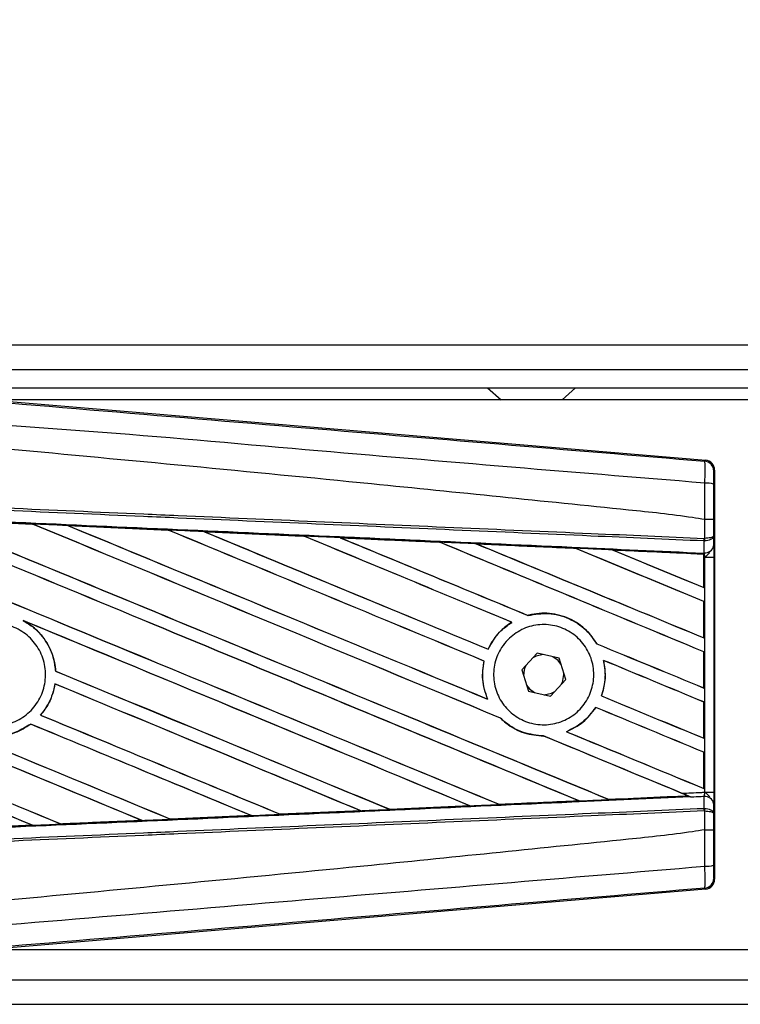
# Model space of a CAD drawing. Header units: millimetres. Extents: x 0 to 420, y 0 to 297.
# Tile 5 of 10: x 65.46 to 74.71, y 212.77 to 225.4. Entities that reach past the tile are written whole.
import ezdxf

# ---------------------------------------------------------------- set-up
doc = ezdxf.new("R2010")
doc.units = ezdxf.units.MM
doc.layers.add('QUOTE', color=174, linetype='Continuous')
doc.styles.add('SLDTEXTSTYLE3', font='TXT', dxfattribs={"width": 0.75})
doc.dimstyles.new('SLDDIMSTYLE0', dxfattribs={"dimtxt": 3, "dimasz": 3, "dimexe": 0, "dimexo": 0.0625, "dimgap": 0.75, "dimtad": 1, "dimlfac": 6.385029, "dimrnd": 1e-09, "dimzin": 12, "dimdsep": 46, "dimtxsty": 'SLDTEXTSTYLE3', "dimsah": 1, "dimcen": 0.09, "dimadec": 0, "dimazin": 3, "dimtfac": 1, "dimtdec": 3, "dimtofl": 0, "dimtmove": 0, "dimatfit": 3, "dimfxl": 0, "dimfrac": 2, "dimtolj": 1, "dimtzin": 12, "dimarcsym": 0})

# ---------------------------------------------------------------- blocks, each defined once
blk = doc.blocks.new('_D')
at = {"layer": 'QUOTE'}
for p, q in [((60.282, 219), (60.282, 236.112)), ((216.899, 219), (216.899, 236.112)), ((216.899, 234.112), (60.282, 234.112))]:
    blk.add_line(p, q, dxfattribs=at)
for points in [[(60.282, 234.112), (63.282, 233.612), (63.282, 234.612)], [(216.899, 234.112), (213.899, 234.612), (213.899, 233.612)]]:
    blk.add_solid(points, dxfattribs=at)
at = {"layer": 'QUOTE', "insert": (134.157, 237.979), "char_height": 3, "attachment_point": 1, "style": 'SLDTEXTSTYLE3'}
blk.add_mtext('1000', dxfattribs=at)

msp = doc.modelspace()

# ---------------------------------------------------------------- linework, layer by layer
at = {"color": 7, "linetype": 'Continuous', "lineweight": 25}
for p, q in [((211.2604, 221.2286), (60.2823, 221.2286)), ((64.5892, 220.9154), (210.9854, 220.9154)), ((64.8241, 220.6805), (210.6322, 220.6805)), ((71.4629, 220.6805), (71.637, 220.5239)), ((72.42, 220.5239), (72.5941, 220.6805)), ((64.9724, 220.5331), (74.2623, 219.7498)), ((89.2563, 220.5239), (65.0825, 220.5239)), ((74.2501, 219.7386), (74.2623, 219.7498)), ((74.3771, 219.625), (74.3648, 219.6137)), ((74.3771, 219.625), (74.3771, 214.375)), ((64.3402, 218.9893), (65.6293, 218.9324)), ((65.6293, 218.9324), (65.6297, 218.9322)), ((65.6313, 218.9308), (65.6297, 218.9322)), ((66.0827, 218.9123), (67.3691, 218.8552)), ((66.0834, 218.9121), (66.0827, 218.9123)), ((66.0834, 218.9121), (66.0888, 218.9105)), ((74.2504, 218.9897), (74.2505, 218.9897)), ((74.2504, 218.7483), (74.2504, 218.9897)), ((74.363, 218.9894), (74.363, 218.7807)), ((67.3691, 218.8552), (67.3698, 218.8549)), ((67.3714, 218.8535), (67.3698, 218.8549)), ((67.8279, 218.8344), (67.8268, 218.8348)), ((69.1104, 218.7771), (67.8279, 218.8344)), ((67.8279, 218.8344), (67.8332, 218.8329)), ((69.109, 218.7777), (69.1104, 218.7771)), ((69.1119, 218.7758), (69.1104, 218.7771)), ((74.363, 218.7807), (74.3641, 218.653)), ((69.5741, 218.7563), (69.5721, 218.7571)), ((69.5741, 218.7563), (69.5793, 218.7548)), ((70.853, 218.6976), (70.8515, 218.6989)), ((71.322, 218.6777), (71.3271, 218.6763)), ((74.2426, 218.715), (74.2505, 218.7151)), ((74.244, 218.5642), (74.2426, 218.715)), ((74.2455, 218.7483), (74.2504, 218.7483)), ((72.5946, 218.6191), (72.5931, 218.6203)), ((73.0717, 218.5986), (73.0765, 218.5972)), ((74.237, 218.5457), (73.0717, 218.5986)), ((74.2365, 218.5446), (74.237, 218.5457)), ((74.2365, 218.5446), (74.2365, 218.1178)), ((74.2371, 218.5482), (74.237, 218.5457)), ((74.2371, 218.5087), (74.2371, 218.5482)), ((74.2371, 218.1168), (74.2371, 218.5087)), ((74.2521, 218.5081), (74.2371, 218.5087)), ((74.2373, 218.5595), (74.2374, 218.5644)), ((74.2374, 218.5644), (74.244, 218.5642)), ((74.2521, 215.4919), (74.2521, 218.5081)), ((74.2521, 218.5081), (74.3647, 218.5081)), ((74.3647, 218.5081), (74.3647, 215.4919)), ((74.2365, 218.1178), (74.2371, 218.1168)), ((74.2371, 217.9379), (74.2365, 217.9375)), ((74.2365, 217.9375), (74.2365, 217.4737)), ((74.2371, 217.4726), (74.2371, 217.9379)), ((71.9839, 217.7598), (71.9829, 217.7609)), ((65.5087, 217.694), (65.5257, 217.6862)), ((71.7741, 217.6712), (71.7764, 217.671)), ((72.8677, 217.3952), (72.8661, 217.3951)), ((74.2365, 217.4737), (74.2371, 217.4726)), ((71.4714, 217.3275), (71.4704, 217.3286)), ((72.0994, 217.2764), (71.9029, 217.0639)), ((72.3816, 217.2124), (72.0994, 217.2764)), ((74.2371, 217.2938), (74.2365, 217.2933)), ((74.2365, 217.2933), (74.2365, 216.8295)), ((74.2371, 216.8285), (74.2371, 217.2938)), ((71.4182, 217.1747), (71.4197, 217.1749)), ((72.4673, 216.9361), (72.3816, 217.2124)), ((72.9509, 217.1835), (72.9527, 217.1821)), ((65.9248, 217.0459), (65.9234, 217.0457)), ((71.9029, 217.0639), (71.9887, 216.7876)), ((72.4435, 217), (72.4432, 217.014)), ((65.9157, 216.8811), (65.9169, 216.8799)), ((72.2709, 216.7236), (72.4673, 216.9361)), ((71.9887, 216.7876), (72.2709, 216.7236)), ((74.2365, 216.8295), (74.2371, 216.8285)), ((71.4655, 216.6858), (71.4633, 216.6874)), ((72.9253, 216.7272), (72.9237, 216.7271)), ((74.2371, 216.6496), (74.2365, 216.6491)), ((74.2365, 216.6491), (74.2365, 216.1853)), ((74.2371, 216.1843), (74.2371, 216.6496)), ((72.8514, 216.5806), (72.8524, 216.5795)), ((65.6041, 216.3661), (65.6049, 216.365)), ((65.7317, 216.4816), (65.7299, 216.4816)), ((71.6295, 216.4429), (71.6315, 216.4428)), ((72.4775, 216.2681), (72.4747, 216.2685)), ((72.1834, 216.2137), (72.185, 216.2123)), ((74.2365, 216.1853), (74.2371, 216.1843)), ((74.2371, 216.0054), (74.2365, 216.0049)), ((74.2365, 216.0049), (74.2365, 215.5411)), ((74.2371, 215.5401), (74.2371, 216.0054)), ((74.2365, 215.5411), (74.2371, 215.5401)), ((74.2521, 215.4919), (74.3647, 215.4919)), ((72.632, 215.3826), (72.6359, 215.3816)), ((73.0201, 215.399), (73.019, 215.4001)), ((73.0201, 215.399), (74.0348, 215.4451)), ((74.031, 215.446), (74.0348, 215.4451)), ((74.0756, 215.4285), (74.0655, 215.4327)), ((74.2426, 215.285), (74.244, 215.4358)), ((69.8372, 215.2548), (68.8062, 215.2088)), ((69.8313, 215.2565), (69.8354, 215.2554)), ((69.8354, 215.2554), (69.8372, 215.2548)), ((70.2105, 215.2723), (70.2092, 215.2734)), ((70.2121, 215.2715), (70.2105, 215.2723)), ((71.2387, 215.3174), (70.2121, 215.2715)), ((71.2321, 215.3194), (71.2361, 215.3184)), ((71.6154, 215.3355), (71.6142, 215.3367)), ((74.2426, 215.285), (74.2505, 215.2849)), ((74.2504, 215.2517), (74.2455, 215.2517)), ((74.2504, 215.0103), (74.2504, 215.2517)), ((74.3641, 215.347), (74.363, 215.2193)), ((65.994, 215.084), (67.0315, 215.1301)), ((67.0271, 215.1312), (67.0315, 215.1301)), ((67.0315, 215.1301), (67.0322, 215.1298)), ((67.3998, 215.1465), (67.3985, 215.1477)), ((67.3998, 215.1465), (68.4339, 215.1926)), ((67.4004, 215.1462), (67.3998, 215.1465)), ((68.435, 215.1922), (67.4004, 215.1462)), ((68.4296, 215.1937), (68.4339, 215.1926)), ((68.4339, 215.1926), (68.435, 215.1922)), ((68.8052, 215.2092), (68.804, 215.2105)), ((68.8062, 215.2088), (68.8052, 215.2092)), ((74.363, 215.2193), (74.363, 215.0106)), ((65.6286, 215.0676), (64.5882, 215.0216)), ((65.6238, 215.0689), (65.6282, 215.0677)), ((65.6282, 215.0677), (65.6286, 215.0676)), ((65.994, 215.084), (65.9927, 215.0852)), ((65.9944, 215.0838), (65.994, 215.084)), ((74.2505, 215.0103), (74.2504, 215.0103)), ((74.3648, 214.3863), (74.3771, 214.375)), ((74.2623, 214.2502), (64.9724, 213.4669)), ((74.2623, 214.2502), (74.2501, 214.2614)), ((65.0825, 213.4761), (89.2563, 213.4761)), ((64.5892, 213.0846), (210.4255, 213.0846)), ((60.2823, 212.7714), (211.2604, 212.7714))]:
    msp.add_line(p, q, dxfattribs=at)
at = {"color": 7, "linetype": 'Continuous', "lineweight": 25, "flags": 128}
for points in [[(72.1789, 217.2583), (72.0862, 217.2387), (72.044, 217.2165)], [(72.4057, 217.1346), (72.3678, 217.1827), (72.302, 217.2304)], [(72.412, 216.8762), (72.4239, 216.9011), (72.4435, 217)], [(71.9645, 216.8654), (72.0024, 216.8173), (72.0682, 216.7696)], [(72.1913, 216.7417), (72.284, 216.7613), (72.3262, 216.7835)]]:
    msp.add_lwpolyline(points, dxfattribs=at)
at = {"color": 7, "linetype": 'Continuous', "lineweight": 25}
for centre, radius, start, end in [((74.2395, 219.6137), 0.1253, 0.00461, 85.17567), ((74.2765, 219.1671), 0.2913, 72.68242, 94.90681), ((73.8958, 218.7614), 0.3499, 352.38146, 357.85676), ((74.2552, 218.6746), 0.111, 264.18694, 348.74615), ((73.9038, 218.7304), 0.3471, 357.47222, 2.94403), ((72.1851, 217), 0.2584, 151.37941, 183.09719), ((74.2552, 215.3254), 0.111, 11.25385, 95.81306), ((73.8958, 215.2386), 0.3499, 2.14324, 7.61854), ((73.9038, 215.2696), 0.3471, 357.05597, 2.52778), ((74.2765, 214.8329), 0.2913, 265.09319, 287.31758), ((74.2395, 214.3863), 0.1253, 274.82433, 359.99539)]:
    msp.add_arc(centre, radius, start, end, dxfattribs=at)
for centre, major_axis, ratio, start_param, end_param in [((74.2518, 219.625), (0.0922, 0.0848), 0.9999298, 5.5398822, 7.0264884), ((60.6094, 221.159), (134.3447, -55.6516), 0.0080625, 4.73054, 4.7977625), ((60.6094, 221.159), (134.2664, -55.6192), 0.0080625, 4.7305916, 4.797783), ((60.6094, 219.0994), (134.3447, -55.6516), 0.0080625, 1.4844685, 1.5497155), ((60.6094, 219.0994), (134.2664, -55.6192), 0.0080625, 1.4844738, 1.5496877), ((60.6094, 221.8032), (134.3447, -55.6516), 0.0080625, 4.7435023, 4.8082676), ((60.6094, 221.8032), (134.2664, -55.6192), 0.0080625, 4.7435622, 4.8082852), ((60.6094, 216.8058), (134.2671, -5.864), 0.0174384, 1.534147, 1.5437245), ((60.6094, 219.7436), (134.3447, -55.6516), 0.0080625, 1.4920007, 1.5367618), ((60.6094, 219.7436), (134.2664, -55.6192), 0.0080625, 1.491968, 1.5367252), ((60.6094, 222.4474), (134.3447, -55.6516), 0.0080625, 4.7564808, 4.7966243), ((60.6094, 222.4474), (134.2664, -55.6192), 0.0080625, 4.7565498, 4.7966551), ((60.6094, 216.8058), (134.2671, -5.864), 0.0174384, 1.5211746, 1.5307369), ((60.6094, 220.3877), (134.3447, -55.6516), 0.0080625, 1.4935829, 1.5237995), ((60.6094, 220.3877), (134.2664, -55.6192), 0.0080625, 1.4935466, 1.5237528), ((60.6094, 223.0916), (134.3447, -55.6516), 0.0080625, 4.7694771, 4.7966686), ((60.6094, 223.0916), (134.2664, -55.6192), 0.0080625, 4.7695567, 4.7967086), ((60.6094, 216.8058), (134.2671, -5.864), 0.0174384, 1.50819, 1.5177301), ((60.6094, 221.0319), (134.3447, -55.6516), 0.0080625, 1.4909186, 1.510827), ((60.6094, 221.0319), (134.2664, -55.6192), 0.0080625, 1.490887, 1.5107682), ((60.6094, 223.7357), (134.3447, -55.6516), 0.0080625, 4.7824925, 4.8004965), ((60.6094, 223.7357), (134.2664, -55.6192), 0.0080625, 4.7825851, 4.8005386), ((60.6094, 216.8058), (134.2671, -5.864), 0.0174384, 1.495191, 1.5047017), ((60.6094, 221.6761), (134.3447, -55.6516), 0.0080625, 1.4725233, 1.4978432), ((60.6094, 221.6761), (134.2664, -55.6192), 0.0080625, 1.472469, 1.4977693), ((60.6094, 224.3799), (134.3447, -55.6516), 0.0080625, 4.7955283, 4.8173417), ((60.6094, 224.3799), (134.2664, -55.6192), 0.0080625, 4.7956373, 4.817396), ((60.6094, 216.8058), (134.2671, -5.864), 0.0174384, 1.4821755, 1.4916495), ((60.6094, 222.3203), (134.3447, -55.6516), 0.0080625, 1.4725233, 1.4848473), ((60.6094, 222.3203), (134.2664, -55.6192), 0.0080625, 1.472469, 1.4847537), ((60.6094, 225.0241), (134.3447, -55.6516), 0.0080625, 4.8085854, 4.8173417), ((60.6094, 225.0241), (134.2664, -55.6192), 0.0080625, 4.8087157, 4.817396), ((60.6094, 216.8058), (134.2671, -5.864), 0.0174384, 1.4698908, 1.478571), ((60.6094, 219.2265), (134.2664, -55.6192), 0.0080625, 4.7157288, 4.7663143), ((60.6094, 219.2265), (134.3447, -55.6516), 0.0080625, 4.7157288, 4.7662988), ((60.6094, 218.4552), (134.3447, -55.6516), 0.0080625, 1.4949342, 1.5376601), ((60.6094, 218.4552), (134.2664, -55.6192), 0.0080625, 1.4949375, 1.5375119), ((60.6094, 216.5227), (134.3447, -55.6516), 0.0080625, 1.5263102, 1.5671512), ((60.6094, 216.5227), (134.2664, -55.6192), 0.0080625, 1.5263198, 1.5671374), ((60.6094, 223.7357), (134.3447, -55.6516), 0.0080625, 4.8070888, 4.8173417), ((60.6094, 223.7357), (134.2664, -55.6192), 0.0080625, 4.8071536, 4.817396), ((60.6094, 221.0319), (134.3447, -55.6516), 0.0080625, 1.4725233, 1.4821426), ((60.6094, 221.0319), (134.2664, -55.6192), 0.0080625, 1.472469, 1.4820756), ((60.6094, 220.5148), (134.3447, -55.6516), 0.0080625, 4.7552941, 4.7872672), ((60.6094, 220.5148), (134.2664, -55.6192), 0.0080625, 4.7553273, 4.7872878), ((60.6094, 218.5823), (134.3447, -55.6516), 0.0080625, 4.7227138, 4.7558224), ((60.6094, 218.5823), (134.2664, -55.6192), 0.0080625, 4.7227276, 4.7558335), ((60.6094, 217.811), (134.3447, -55.6516), 0.0080625, 1.5053953, 1.5346283), ((60.6094, 217.811), (134.2664, -55.6192), 0.0080625, 1.505399, 1.5345964), ((60.6094, 215.8785), (134.3447, -55.6516), 0.0080625, 1.5367672, 1.5671512), ((60.6094, 215.8785), (134.2664, -55.6192), 0.0080625, 1.5367814, 1.5671374), ((60.6094, 223.0916), (134.3447, -55.6516), 0.0080625, 4.8075194, 4.8173417), ((60.6094, 223.0916), (134.2664, -55.6192), 0.0080625, 4.8075844, 4.817396), ((60.6094, 220.3877), (134.3447, -55.6516), 0.0080625, 1.4725233, 1.482886), ((60.6094, 220.3877), (134.2664, -55.6192), 0.0080625, 1.472469, 1.4828257), ((60.6094, 217.1668), (134.3447, -55.6516), 0.0080625, 1.5158534, 1.5369497), ((60.6094, 217.1668), (134.2664, -55.6192), 0.0080625, 1.5158593, 1.5369218), ((60.6094, 219.8707), (134.3447, -55.6516), 0.0080625, 4.7538521, 4.7767798), ((60.6094, 219.8707), (134.2664, -55.6192), 0.0080625, 4.7538879, 4.7767986), ((60.6094, 222.4474), (134.3447, -55.6516), 0.0080625, 4.8041637, 4.8173417), ((60.6094, 222.4474), (134.2664, -55.6192), 0.0080625, 4.8042359, 4.817396), ((60.6094, 219.7436), (134.3447, -55.6516), 0.0080625, 1.4746438, 1.4878779), ((60.6094, 219.7436), (134.2664, -55.6192), 0.0080625, 1.4740067, 1.4878161), ((60.6094, 219.7436), (134.3447, -55.6516), 0.0080625, 1.4739962, 1.4746438), ((60.6094, 217.1942), (134.2671, 5.864), 0.0174384, 4.7936815, 4.8012897), ((60.6094, 217.1942), (134.2671, 5.864), 0.0174384, 4.8041838, 4.8117568), ((60.6094, 217.1942), (134.2671, 5.864), 0.0174384, 4.7726972, 4.7803646), ((60.6094, 217.1942), (134.2671, 5.864), 0.0174384, 4.7831864, 4.790826), ((60.6094, 217.1942), (134.2671, 5.864), 0.0174384, 4.7517321, 4.7594438), ((60.6094, 217.1942), (134.2671, 5.864), 0.0174384, 4.7622128, 4.7699042), ((60.6094, 217.1942), (134.2671, 5.864), 0.0174384, 4.7412538, 4.7489822), ((74.2518, 214.375), (0.0922, -0.0848), 0.9999298, 5.5398822, 7.0264884)]:
    msp.add_ellipse(centre, major_axis=major_axis, ratio=ratio, start_param=start_param, end_param=end_param, dxfattribs=at)
for points, knots in [([(60.6351, 220.8805), (61.5607, 220.8025), (63.412, 220.6465), (66.1881, 220.4132), (69.8043, 220.1099), (72.4884, 219.8857), (74.2501, 219.7386)], [0, 0, 0, 0, 0.2036202, 0.4072406, 0.6109477, 1, 1, 1, 1]), ([(74.2516, 219.4573), (72.4879, 219.6015), (69.7999, 219.8212), (66.1778, 220.1481), (63.3942, 220.3089), (61.5414, 220.6481), (60.6117, 220.6014), (60.6117, 220.6014)], [0, 0, 0, 0, 0.3887669, 0.5925279, 0.7962893, 0.9999993, 1, 1, 1, 1]), ([(74.2504, 218.9897), (74.1978, 218.9981), (73.8731, 219.0502), (72.4485, 219.1953), (69.5215, 219.4975), (65.2985, 219.8952), (62.1731, 220.1843), (60.6094, 220.3289)], [0, 0, 0, 0, 0.0117013, 0.0722088, 0.3141935, 0.6568871, 1, 1, 1, 1]), ([(74.2516, 219.4573), (74.2525, 219.4918), (74.2543, 219.5606), (74.255, 219.648), (74.254, 219.7105), (74.2521, 219.7357), (74.2505, 219.738), (74.2501, 219.7386)], [0, 0, 0, 0, 0.22968814, 0.45959689, 0.68877935, 0.91808895, 1, 1, 1, 1]), ([(74.3648, 219.6137), (74.3648, 219.6134), (74.3645, 219.6122), (74.3641, 219.5972), (74.3636, 219.5598), (74.3633, 219.5073), (74.3632, 219.4659), (74.3632, 219.4452)], [0, 0, 0, 0, 0.0821077, 0.3116546, 0.5407071, 0.7703697, 1, 1, 1, 1]), ([(74.2505, 218.9897), (74.2506, 219.0309), (74.2509, 219.187), (74.2513, 219.3427), (74.2516, 219.4573)], [0, 0, 0, 0, 0.26388418, 1, 1, 1, 1]), ([(74.3632, 219.4452), (74.3631, 219.3334), (74.363, 219.1817), (74.363, 219.0295), (74.363, 218.9894)], [0, 0, 0, 0, 0.7365741, 1, 1, 1, 1]), ([(74.2426, 218.715), (73.7588, 218.7361), (72.6881, 218.7828), (71.0276, 218.8552), (69.2617, 218.9322), (67.9358, 218.99), (66.6099, 219.0479), (65.2839, 219.1057), (63.1363, 219.1994), (61.5777, 219.2674), (60.6088, 219.3096)], [0, 0, 0, 0, 0.1067875, 0.2363437, 0.3660007, 0.4956801, 0.5280685, 0.6576247, 0.7871808, 1, 1, 1, 1]), ([(60.6103, 219.3428), (61.5792, 219.3006), (63.138, 219.2326), (65.2859, 219.139), (66.6119, 219.0811), (67.938, 219.0233), (69.264, 218.9655), (71.0301, 218.8885), (72.6908, 218.8161), (73.7616, 218.7694), (74.2455, 218.7483)], [0, 0, 0, 0, 0.2128192, 0.3423754, 0.4719316, 0.50432, 0.6339994, 0.7636564, 0.8932125, 1, 1, 1, 1]), ([(60.6026, 219.1671), (60.7759, 219.1595), (61.6425, 219.1217), (63.2022, 219.0532), (65.2813, 218.9615), (67.3591, 218.8692), (69.0892, 218.7919), (70.8179, 218.7143), (72.4194, 218.6421), (73.6732, 218.5851), (74.2373, 218.5595)], [0, 0, 0, 0, 0.03806357, 0.19032226, 0.34258095, 0.49483966, 0.64709839, 0.72322599, 0.87548473, 1, 1, 1, 1]), ([(65.6297, 218.9322), (65.5129, 218.9374), (65.0832, 218.9564), (64.6535, 218.9754), (64.3405, 218.9892)], [0, 0, 0, 0, 0.2718129, 1, 1, 1, 1]), ([(66.0827, 218.9123), (66.0593, 218.9133), (65.9422, 218.9185), (65.7911, 218.9252), (65.6634, 218.9309), (65.6293, 218.9324)], [0, 0, 0, 0, 0.1549567, 0.7747838, 1, 1, 1, 1]), ([(67.3698, 218.8549), (67.3654, 218.8551), (66.9367, 218.8742), (66.5078, 218.8932), (66.0834, 218.9121)], [0, 0, 0, 0, 0.0102907, 1, 1, 1, 1]), ([(74.363, 218.9894), (74.3628, 218.9894), (74.3621, 218.9894), (74.3524, 218.9895), (74.3273, 218.9896), (74.2921, 218.9896), (74.2644, 218.9897), (74.2505, 218.9897)], [0, 0, 0, 0, 0.0716067, 0.3068114, 0.5378745, 0.7689372, 1, 1, 1, 1]), ([(67.8268, 218.8348), (67.8034, 218.8359), (67.6863, 218.8411), (67.5337, 218.8479), (67.4046, 218.8536), (67.3691, 218.8552)], [0, 0, 0, 0, 0.1534731, 0.767366, 1, 1, 1, 1]), ([(67.8268, 218.8348), (68.08, 218.8236), (68.432, 218.8079), (68.8594, 218.7889), (69.0336, 218.7811), (69.109, 218.7777)], [0, 0, 0, 0, 0.5923667, 0.823393, 1, 1, 1, 1]), ([(69.5721, 218.7571), (69.5487, 218.7581), (69.4317, 218.7633), (69.2773, 218.7702), (69.1464, 218.7761), (69.109, 218.7777)], [0, 0, 0, 0, 0.1516201, 0.7581009, 1, 1, 1, 1]), ([(74.363, 218.7807), (74.363, 218.7806), (74.3629, 218.7788), (74.3609, 218.7733), (74.3492, 218.7648), (74.3236, 218.7564), (74.2899, 218.7504), (74.2637, 218.749), (74.2504, 218.7483)], [0, 0, 0, 0, 0.0053156, 0.1176999, 0.3508535, 0.5700679, 0.7835799, 1, 1, 1, 1]), ([(74.363, 218.7807), (74.363, 218.7805), (74.3629, 218.7768), (74.3609, 218.7657), (74.3493, 218.7485), (74.3237, 218.7317), (74.29, 218.7194), (74.2638, 218.7166), (74.2505, 218.7151)], [0, 0, 0, 0, 0.0053156, 0.1176999, 0.3508535, 0.5700679, 0.7835799, 1, 1, 1, 1]), ([(69.5721, 218.7571), (69.6617, 218.7531), (69.8661, 218.7439), (70.1899, 218.7295), (70.526, 218.7144), (70.7472, 218.7046), (70.8491, 218.7)], [0, 0, 0, 0, 0.2103832, 0.4801439, 0.7606264, 1, 1, 1, 1]), ([(70.8515, 218.6989), (70.724, 218.7046), (70.2983, 218.7238), (69.8724, 218.7429), (69.5741, 218.7563)], [0, 0, 0, 0, 0.2994906, 1, 1, 1, 1]), ([(71.3187, 218.679), (71.2953, 218.68), (71.1784, 218.6853), (71.0218, 218.6923), (70.8887, 218.6982), (70.8491, 218.7)], [0, 0, 0, 0, 0.1494253, 0.747127, 1, 1, 1, 1]), ([(70.8491, 218.7), (70.85, 218.6996), (70.8512, 218.6991), (70.8514, 218.6989), (70.8515, 218.6989)], [0, 0, 0, 0, 0.6976298, 1, 1, 1, 1]), ([(71.3187, 218.679), (71.4484, 218.6732), (71.7184, 218.6611), (72.135, 218.6424), (72.4288, 218.6293), (72.5822, 218.6224), (72.589, 218.6221)], [0, 0, 0, 0, 0.3060679, 0.6376123, 0.9838287, 1, 1, 1, 1]), ([(71.322, 218.6777), (71.3216, 218.6779), (71.321, 218.6781), (71.3193, 218.6788), (71.3187, 218.679)], [0, 0, 0, 0, 0.6753525, 1, 1, 1, 1]), ([(72.5931, 218.6203), (72.5758, 218.6211), (72.1522, 218.6402), (71.7285, 218.6594), (71.322, 218.6777)], [0, 0, 0, 0, 0.040966, 1, 1, 1, 1]), ([(74.3641, 218.653), (74.3643, 218.632), (74.3645, 218.5929), (74.3646, 218.5388), (74.3647, 218.512), (74.3647, 218.5081)], [0, 0, 0, 0, 0.4975078, 0.9271867, 1, 1, 1, 1]), ([(73.0663, 218.6007), (73.043, 218.6018), (72.9261, 218.607), (72.767, 218.6141), (72.6313, 218.6202), (72.589, 218.6221)], [0, 0, 0, 0, 0.1469211, 0.7346058, 1, 1, 1, 1]), ([(72.589, 218.6221), (72.5903, 218.6216), (72.5924, 218.6206), (72.5929, 218.6204), (72.5931, 218.6203)], [0, 0, 0, 0, 0.5692261, 1, 1, 1, 1]), ([(73.0663, 218.6007), (73.2141, 218.5941), (73.5302, 218.5799), (73.9205, 218.5624), (74.163, 218.5515), (74.2371, 218.5482)], [0, 0, 0, 0, 0.3784171, 0.8098591, 1, 1, 1, 1]), ([(73.0717, 218.5986), (73.0711, 218.5988), (73.0702, 218.5992), (73.0675, 218.6002), (73.0663, 218.6007)], [0, 0, 0, 0, 0.55480922, 1, 1, 1, 1]), ([(74.2371, 218.5087), (74.2372, 218.519), (74.2372, 218.5381), (74.2373, 218.5559), (74.2373, 218.5633), (74.2374, 218.5644)], [0, 0, 0, 0, 0.4979723, 0.9247743, 1, 1, 1, 1]), ([(74.2373, 218.5595), (74.2373, 218.5562), (74.2372, 218.5515), (74.2372, 218.549), (74.2371, 218.5482)], [0, 0, 0, 0, 0.70818075, 1, 1, 1, 1]), ([(74.2521, 218.5081), (74.252, 218.5096), (74.2512, 218.52), (74.2489, 218.541), (74.2457, 218.556), (74.244, 218.5642)], [0, 0, 0, 0, 0.0718682, 0.4987863, 1, 1, 1, 1]), ([(74.2521, 218.5081), (74.2523, 218.5083), (74.2616, 218.5157), (74.2847, 218.5343), (74.3045, 218.556), (74.3165, 218.5692)], [0, 0, 0, 0, 0.0099417, 0.4001815, 1, 1, 1, 1]), ([(72.8677, 217.3952), (72.8259, 217.4553), (72.7337, 217.5881), (72.5204, 217.729), (72.2614, 217.7994), (72.0767, 217.7855), (71.987, 217.762), (71.9829, 217.7609)], [0, 0, 0, 0, 0.2124905, 0.4699569, 0.7284596, 0.9876644, 1, 1, 1, 1]), ([(71.9839, 217.7598), (72.0716, 217.7742), (72.2474, 217.803), (72.5092, 217.7317), (72.7274, 217.5932), (72.8223, 217.4576), (72.8661, 217.3951)], [0, 0, 0, 0, 0.25861562, 0.51825473, 0.77786594, 1, 1, 1, 1]), ([(64.6742, 217.4675), (64.7319, 217.5144), (64.8473, 217.6081), (65.067, 217.6661), (65.2909, 217.6527), (65.4985, 217.5646), (65.665, 217.4131), (65.772, 217.2149), (65.8073, 216.9926), (65.7671, 216.7712), (65.656, 216.5757), (65.4864, 216.4278), (65.2773, 216.3444), (65.0524, 216.3349), (64.8369, 216.4005), (64.6553, 216.5337), (64.5281, 216.7194), (64.4695, 216.937), (64.4867, 217.1607), (64.5637, 217.3434), (64.6435, 217.433), (64.6742, 217.4675)], [0, 0, 0, 0, 0.0537008, 0.107401, 0.161118, 0.214849, 0.268575, 0.3222758, 0.3759418, 0.429583, 0.4832243, 0.5368906, 0.5905915, 0.6443177, 0.6980486, 0.7517655, 0.8054595, 0.8591318, 0.9127903, 0.9664454, 1, 1, 1, 1]), ([(65.5087, 217.694), (65.5546, 217.6657), (65.6759, 217.5911), (65.8258, 217.4098), (65.907, 217.2075), (65.9197, 217.0827), (65.9234, 217.0457)], [0, 0, 0, 0, 0.2012869, 0.5312186, 0.8609815, 1, 1, 1, 1]), ([(65.9248, 217.0459), (65.9235, 217.0624), (65.9153, 217.1668), (65.8575, 217.3547), (65.7135, 217.5602), (65.5828, 217.6479), (65.5257, 217.6862)], [0, 0, 0, 0, 0.0633447, 0.4007335, 0.7381907, 1, 1, 1, 1]), ([(71.7741, 217.6712), (71.7667, 217.6666), (71.7121, 217.6322), (71.5939, 217.5341), (71.5088, 217.4118), (71.4712, 217.3302), (71.4704, 217.3286)], [0, 0, 0, 0, 0.0566586, 0.4186058, 0.988574, 1, 1, 1, 1]), ([(71.4714, 217.3275), (71.5151, 217.4045), (71.5927, 217.5414), (71.7205, 217.6316), (71.7764, 217.671)], [0, 0, 0, 0, 0.5628369, 1, 1, 1, 1]), ([(71.7266, 217.451), (71.7825, 217.4975), (71.8943, 217.5906), (72.1085, 217.6497), (72.3277, 217.639), (72.5318, 217.5549), (72.6963, 217.408), (72.8026, 217.2151), (72.8388, 216.9983), (72.8015, 216.7823), (72.6952, 216.5909), (72.5316, 216.4451), (72.3285, 216.3613), (72.1086, 216.3495), (71.897, 216.4115), (71.7178, 216.5403), (71.5918, 216.721), (71.5328, 216.933), (71.5478, 217.1513), (71.6209, 217.3295), (71.6973, 217.4174), (71.7266, 217.451)], [0, 0, 0, 0, 0.053804, 0.1076031, 0.1615183, 0.2155014, 0.269422, 0.323168, 0.3767051, 0.4301008, 0.4834934, 0.5370217, 0.5907565, 0.6446694, 0.6986525, 0.7525749, 0.8063418, 0.8599294, 0.9133852, 0.9668046, 1, 1, 1, 1]), ([(71.4182, 217.1747), (71.4123, 217.1429), (71.3902, 217.0246), (71.4013, 216.8544), (71.4476, 216.7297), (71.4633, 216.6874)], [0, 0, 0, 0, 0.1960692, 0.727723, 1, 1, 1, 1]), ([(71.4655, 216.6858), (71.4374, 216.7688), (71.3835, 216.9285), (71.4079, 217.095), (71.4197, 217.1749)], [0, 0, 0, 0, 0.520389, 1, 1, 1, 1]), ([(72.9509, 217.1835), (72.964, 217.0968), (72.9875, 216.9421), (72.9432, 216.7927), (72.9237, 216.7271)], [0, 0, 0, 0, 0.56102331, 1, 1, 1, 1]), ([(72.9253, 216.7272), (72.9371, 216.7644), (72.9756, 216.8854), (72.9809, 217.0437), (72.958, 217.1559), (72.9527, 217.1821)], [0, 0, 0, 0, 0.2539841, 0.8264322, 1, 1, 1, 1]), ([(64.3585, 216.8817), (64.3619, 216.8621), (64.3807, 216.7557), (64.4592, 216.5707), (64.6388, 216.3704), (64.8757, 216.2405), (65.141, 216.1975), (65.3977, 216.2383), (65.5392, 216.3249), (65.6049, 216.365)], [0, 0, 0, 0, 0.037003, 0.2010348, 0.3650919, 0.5292097, 0.6934103, 0.8576873, 1, 1, 1, 1]), ([(65.6041, 216.3661), (65.5451, 216.3294), (65.411, 216.246), (65.1634, 216.1992), (64.8973, 216.2348), (64.6571, 216.358), (64.4723, 216.5532), (64.3856, 216.7422), (64.3647, 216.8554), (64.3598, 216.8819)], [0, 0, 0, 0, 0.1286936, 0.2929509, 0.4572451, 0.621517, 0.7857166, 0.9498324, 1, 1, 1, 1]), ([(65.9157, 216.8811), (65.8949, 216.795), (65.8594, 216.6486), (65.7676, 216.5303), (65.7299, 216.4816)], [0, 0, 0, 0, 0.5886716, 1, 1, 1, 1]), ([(65.7317, 216.4816), (65.7584, 216.5155), (65.8398, 216.6187), (65.896, 216.7604), (65.9141, 216.8636), (65.9169, 216.8799)], [0, 0, 0, 0, 0.29149043, 0.88810084, 1, 1, 1, 1]), ([(72.8514, 216.5806), (72.7977, 216.5098), (72.6961, 216.376), (72.5456, 216.3029), (72.4747, 216.2685)], [0, 0, 0, 0, 0.5295417, 1, 1, 1, 1]), ([(72.4775, 216.2681), (72.5515, 216.3047), (72.7011, 216.3785), (72.8016, 216.512), (72.8524, 216.5795)], [0, 0, 0, 0, 0.4947316, 1, 1, 1, 1]), ([(71.6295, 216.4429), (71.6532, 216.421), (71.7415, 216.3394), (71.9273, 216.2373), (72.1002, 216.2206), (72.185, 216.2123)], [0, 0, 0, 0, 0.1573825, 0.5868292, 1, 1, 1, 1]), ([(72.1834, 216.2137), (72.0955, 216.2227), (71.9191, 216.2408), (71.7363, 216.3453), (71.6516, 216.4241), (71.6315, 216.4428)], [0, 0, 0, 0, 0.431457, 0.865462, 1, 1, 1, 1]), ([(73.9537, 215.4789), (74.0359, 215.4825), (74.1354, 215.4868), (74.2348, 215.4912), (74.2521, 215.4919)], [0, 0, 0, 0, 0.82656383, 1, 1, 1, 1]), ([(74.0756, 215.4285), (74.0489, 215.4395), (74.0085, 215.4561), (73.9676, 215.4731), (73.9537, 215.4789)], [0, 0, 0, 0, 0.66087316, 1, 1, 1, 1]), ([(74.244, 215.4358), (74.2442, 215.437), (74.2461, 215.4444), (74.2491, 215.4609), (74.2512, 215.4799), (74.252, 215.4903), (74.2521, 215.4919)], [0, 0, 0, 0, 0.0771068, 0.5053181, 0.9215233, 1, 1, 1, 1]), ([(74.3165, 215.4308), (74.3045, 215.444), (74.2847, 215.4657), (74.2616, 215.4843), (74.2523, 215.4917), (74.2521, 215.4919)], [0, 0, 0, 0, 0.5998185, 0.9900583, 1, 1, 1, 1]), ([(74.3647, 215.4919), (74.3646, 215.4652), (74.3646, 215.4155), (74.3643, 215.3692), (74.3641, 215.35), (74.3641, 215.347)], [0, 0, 0, 0, 0.4977123, 0.9237782, 1, 1, 1, 1]), ([(74.0655, 215.4327), (73.5586, 215.4097), (72.362, 215.3554), (70.8179, 215.2857), (69.0892, 215.2081), (67.3591, 215.1308), (65.2813, 215.0385), (63.2022, 214.9468), (61.6425, 214.8783), (60.7759, 214.8405), (60.6026, 214.8329)], [0, 0, 0, 0, 0.1133009, 0.26751, 0.3446127, 0.4988218, 0.6530308, 0.8072398, 0.9614489, 1, 1, 1, 1]), ([(71.6154, 215.3355), (71.924, 215.3495), (72.2642, 215.3648), (72.6043, 215.3802), (72.6359, 215.3816)], [0, 0, 0, 0, 0.90702251, 1, 1, 1, 1]), ([(72.6397, 215.3802), (72.4867, 215.3733), (72.1462, 215.3581), (71.8055, 215.3428), (71.6179, 215.3344)], [0, 0, 0, 0, 0.4492129, 1, 1, 1, 1]), ([(72.6359, 215.3816), (72.6363, 215.3815), (72.6369, 215.3813), (72.6389, 215.3805), (72.6397, 215.3802)], [0, 0, 0, 0, 0.615701, 1, 1, 1, 1]), ([(72.6397, 215.3802), (72.6631, 215.3812), (72.78, 215.3865), (72.908, 215.3922), (73.0127, 215.3969), (73.0238, 215.3974)], [0, 0, 0, 0, 0.1825482, 0.9127414, 1, 1, 1, 1]), ([(73.0238, 215.3974), (73.0227, 215.3979), (73.0206, 215.3988), (73.0203, 215.399), (73.0201, 215.399)], [0, 0, 0, 0, 0.57698731, 1, 1, 1, 1]), ([(74.0403, 215.443), (73.919, 215.4375), (73.5803, 215.4223), (73.2414, 215.4071), (73.0238, 215.3974)], [0, 0, 0, 0, 0.35797552, 1, 1, 1, 1]), ([(74.0348, 215.4451), (74.0352, 215.4449), (74.036, 215.4447), (74.0389, 215.4435), (74.0403, 215.443)], [0, 0, 0, 0, 0.5174533, 1, 1, 1, 1]), ([(74.0403, 215.443), (74.0446, 215.4412), (74.0521, 215.4382), (74.0614, 215.4343), (74.0655, 215.4327)], [0, 0, 0, 0, 0.5670555, 1, 1, 1, 1]), ([(74.244, 215.4358), (74.231, 215.4353), (74.1749, 215.4328), (74.1188, 215.4304), (74.0756, 215.4285)], [0, 0, 0, 0, 0.231001, 1, 1, 1, 1]), ([(60.6088, 214.6904), (61.5777, 214.7326), (63.1363, 214.8006), (65.2839, 214.8943), (66.6099, 214.9521), (67.9358, 215.01), (69.2617, 215.0678), (71.0276, 215.1448), (72.6881, 215.2172), (73.7588, 215.2639), (74.2426, 215.285)], [0, 0, 0, 0, 0.2128192, 0.3423754, 0.4719315, 0.5043199, 0.6339993, 0.7636563, 0.8932125, 1, 1, 1, 1]), ([(74.2455, 215.2517), (73.7616, 215.2306), (72.6908, 215.1839), (71.0301, 215.1115), (69.264, 215.0345), (67.938, 214.9767), (66.6119, 214.9189), (65.2859, 214.861), (63.138, 214.7674), (61.5792, 214.6994), (60.6103, 214.6572)], [0, 0, 0, 0, 0.10678752, 0.23634366, 0.36600064, 0.49568004, 0.52806842, 0.65762457, 0.78718072, 1, 1, 1, 1]), ([(68.8052, 215.2092), (69.0142, 215.2186), (69.3577, 215.234), (69.701, 215.2494), (69.8354, 215.2554)], [0, 0, 0, 0, 0.6083995, 1, 1, 1, 1]), ([(69.8372, 215.2548), (69.8606, 215.2558), (69.9855, 215.2614), (70.1105, 215.267), (70.2121, 215.2715)], [0, 0, 0, 0, 0.1872412, 1, 1, 1, 1]), ([(70.2105, 215.2723), (70.2967, 215.2761), (70.6386, 215.2915), (70.9805, 215.3069), (71.2361, 215.3184)], [0, 0, 0, 0, 0.2520371, 1, 1, 1, 1]), ([(71.2361, 215.3184), (71.2365, 215.3183), (71.237, 215.3181), (71.2384, 215.3176), (71.2387, 215.3174)], [0, 0, 0, 0, 0.748666, 1, 1, 1, 1]), ([(71.2387, 215.3174), (71.2621, 215.3185), (71.3885, 215.3241), (71.5149, 215.3298), (71.6179, 215.3344)], [0, 0, 0, 0, 0.18503, 1, 1, 1, 1]), ([(71.6179, 215.3344), (71.617, 215.3348), (71.6157, 215.3354), (71.6155, 215.3355), (71.6154, 215.3355)], [0, 0, 0, 0, 0.6973497, 1, 1, 1, 1]), ([(74.2504, 215.2517), (74.2637, 215.251), (74.2899, 215.2496), (74.3236, 215.2436), (74.3492, 215.2352), (74.3609, 215.2267), (74.3629, 215.2212), (74.363, 215.2194), (74.363, 215.2193)], [0, 0, 0, 0, 0.2164201, 0.4299321, 0.6491465, 0.8823001, 0.9946844, 1, 1, 1, 1]), ([(74.2505, 215.2849), (74.2638, 215.2834), (74.29, 215.2806), (74.3237, 215.2683), (74.3493, 215.2515), (74.3609, 215.2343), (74.3629, 215.2232), (74.363, 215.2195), (74.363, 215.2193)], [0, 0, 0, 0, 0.2164201, 0.4299321, 0.6491465, 0.8823001, 0.9946844, 1, 1, 1, 1]), ([(67.0322, 215.1298), (66.7493, 215.1173), (66.4034, 215.1019), (66.0574, 215.0866), (65.9944, 215.0838)], [0, 0, 0, 0, 0.8178524, 1, 1, 1, 1]), ([(67.0322, 215.1298), (67.0556, 215.1309), (67.1783, 215.1363), (67.301, 215.1418), (67.4004, 215.1462)], [0, 0, 0, 0, 0.1907829, 1, 1, 1, 1]), ([(68.435, 215.1922), (68.4584, 215.1933), (68.5795, 215.1987), (68.7033, 215.2042), (68.8036, 215.2087), (68.8062, 215.2088)], [0, 0, 0, 0, 0.1891642, 0.9787735, 1, 1, 1, 1]), ([(74.2504, 215.0103), (74.1978, 215.0019), (73.8731, 214.9498), (72.4485, 214.8047), (69.5215, 214.5025), (65.2985, 214.1048), (62.1731, 213.8157), (60.6094, 213.6711)], [0, 0, 0, 0, 0.0117013, 0.0722088, 0.3141935, 0.6568871, 1, 1, 1, 1]), ([(64.588, 215.0217), (64.8184, 215.0319), (65.1652, 215.0472), (65.5119, 215.0626), (65.6282, 215.0677)], [0, 0, 0, 0, 0.6645692, 1, 1, 1, 1]), ([(65.6286, 215.0676), (65.652, 215.0686), (65.7739, 215.074), (65.8959, 215.0794), (65.9944, 215.0838)], [0, 0, 0, 0, 0.1920833, 1, 1, 1, 1]), ([(74.2505, 215.0103), (74.2644, 215.0103), (74.2921, 215.0104), (74.3273, 215.0104), (74.3524, 215.0105), (74.3621, 215.0106), (74.3628, 215.0106), (74.363, 215.0106)], [0, 0, 0, 0, 0.23106275, 0.46212549, 0.69318856, 0.92839331, 1, 1, 1, 1]), ([(74.2516, 214.5427), (74.2513, 214.6573), (74.2509, 214.813), (74.2506, 214.9691), (74.2505, 215.0103)], [0, 0, 0, 0, 0.7361158, 1, 1, 1, 1]), ([(74.363, 215.0106), (74.363, 214.9705), (74.363, 214.8183), (74.3631, 214.6666), (74.3632, 214.5548)], [0, 0, 0, 0, 0.2634259, 1, 1, 1, 1]), ([(60.6117, 213.3986), (60.6117, 213.3986), (61.5394, 213.4764), (63.3951, 213.6334), (66.1776, 213.867), (69.8, 214.1709), (72.488, 214.3954), (74.2516, 214.5427)], [0, 0, 0, 0, 0.0000007, 0.2037107, 0.4074721, 0.6112331, 1, 1, 1, 1]), ([(74.2501, 214.2614), (74.2512, 214.2653), (74.2534, 214.273), (74.2548, 214.3279), (74.2546, 214.4077), (74.2532, 214.4849), (74.2519, 214.531), (74.2516, 214.5427)], [0, 0, 0, 0, 0.2310896, 0.4626691, 0.6930315, 0.9222733, 1, 1, 1, 1]), ([(74.3632, 214.5548), (74.3632, 214.5478), (74.3632, 214.5201), (74.3634, 214.4737), (74.3638, 214.4258), (74.3643, 214.393), (74.3646, 214.3885), (74.3648, 214.3863)], [0, 0, 0, 0, 0.077747, 0.3068364, 0.5369565, 0.7685092, 1, 1, 1, 1]), ([(74.2501, 214.2614), (72.4884, 214.1143), (69.8047, 213.8901), (66.1885, 213.5868), (63.4124, 213.3535), (61.5607, 213.1975), (60.6351, 213.1195)], [0, 0, 0, 0, 0.3890527, 0.5926729, 0.7963808, 1, 1, 1, 1])]:
    msp.add_open_spline(points, degree=3, knots=knots, dxfattribs=at)

# ---------------------------------------------------------------- dimensions: what is measured, and where the dimension line sits
at = {"layer": 'QUOTE'}
dim = msp.add_linear_dim(base=(60.2823, 234.1116), p1=(216.8986, 217), p2=(60.2823, 217), dimstyle='SLDDIMSTYLE0', dxfattribs=at)
dim.commit()
dim.dimension.update_dxf_attribs({"geometry": '_D', "text_midpoint": (138.5905, 234.1116), "dimtype": 160})

doc.saveas('drawing.dxf')
